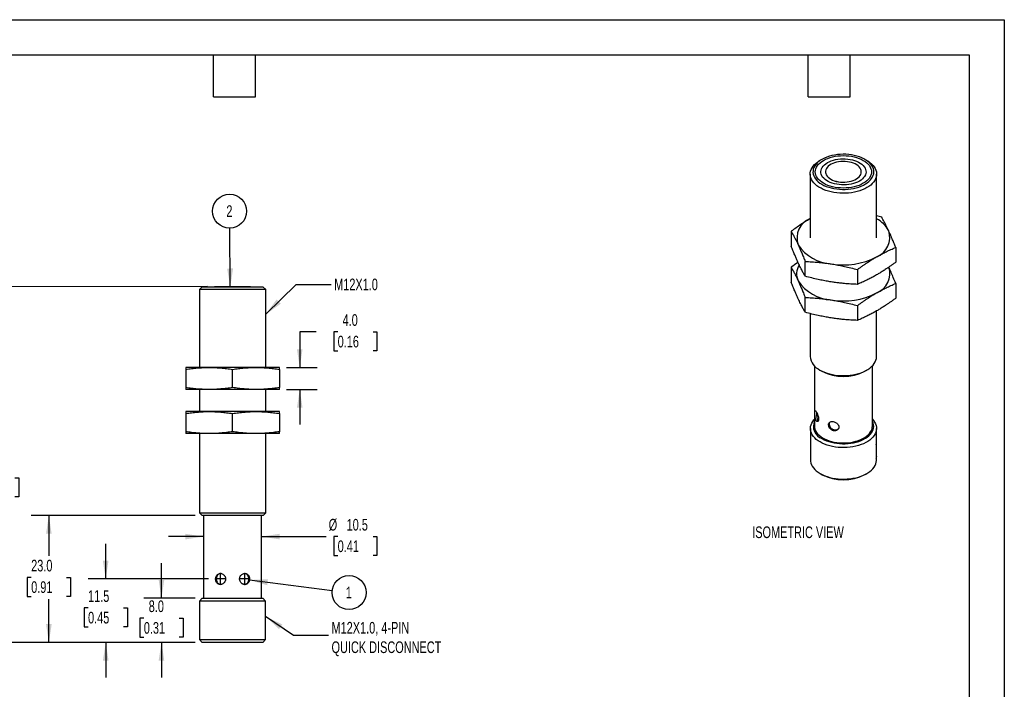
# Model space of a CAD drawing. Header units: millimetres. Extents: x 0 to 210, y 0 to 162.
# Tile 3 of 3: x 76 to 210, y 71 to 162. Entities that reach past the tile are written whole.
import ezdxf

# ---------------------------------------------------------------- set-up
doc = ezdxf.new("R2010")
doc.units = ezdxf.units.MM
doc.header["$LTSCALE"] = 0.75
doc.linetypes.add('CENTERX2', pattern=[20.32, 12.7, -2.54, 2.54, -2.54])
doc.layers.add('CENTER', color=40, linetype='CENTERX2')
doc.layers.add('DIMENSIONS', color=140, linetype='Continuous', lineweight=25)
doc.layers.add('TEXT', color=140, linetype='Continuous', lineweight=25)
doc.styles.add('SLDTEXTSTYLE0', font='TXT', dxfattribs={"width": 0.7})
doc.dimstyles.new('SLDDIMSTYLE0', dxfattribs={"dimtxt": 1.618506, "dimasz": 2.4765, "dimexe": 0, "dimexo": 0.0625, "dimgap": 0.404626, "dimtad": 0, "dimtih": 1, "dimtoh": 1, "dimdec": 1, "dimlfac": 1.333333, "dimrnd": 1e-09, "dimzin": 12, "dimdsep": 46, "dimtxsty": 'SLDTEXTSTYLE0', "dimsah": 1, "dimcen": 0.09, "dimadec": 0, "dimazin": 3, "dimtfac": 1, "dimtdec": 1, "dimtmove": 0, "dimatfit": 0, "dimfxl": 1, "dimfrac": 2, "dimtolj": 1, "dimtzin": 12, "dimarcsym": 0})
doc.dimstyles.new('SLDDIMSTYLE1', dxfattribs={"dimtxt": 1.618506, "dimasz": 2.4765, "dimexe": 0, "dimexo": 0.0625, "dimgap": 0.404626, "dimtad": 0, "dimtih": 1, "dimtoh": 1, "dimdec": 1, "dimlfac": 1.333333, "dimrnd": 1e-09, "dimzin": 4, "dimdsep": 46, "dimtxsty": 'SLDTEXTSTYLE0', "dimsah": 1, "dimcen": 0.09, "dimadec": 0, "dimazin": 1, "dimtfac": 1, "dimtdec": 1, "dimtmove": 0, "dimatfit": 0, "dimfxl": 1, "dimfrac": 2, "dimtolj": 1, "dimtzin": 12, "dimarcsym": 0})
doc.dimstyles.new('SLDDIMSTYLE2', dxfattribs={"dimtxt": 1.618506, "dimasz": 2.4765, "dimexe": 0, "dimexo": 0.0625, "dimgap": 0.404626, "dimtad": 0, "dimtih": 1, "dimtoh": 1, "dimdec": 1, "dimlfac": 1.333333, "dimrnd": 1e-09, "dimzin": 4, "dimdsep": 46, "dimtxsty": 'SLDTEXTSTYLE0', "dimsah": 1, "dimcen": 0.09, "dimadec": 0, "dimazin": 1, "dimtfac": 1, "dimtdec": 1, "dimtofl": 0, "dimtmove": 0, "dimatfit": 3, "dimfxl": 1, "dimfrac": 2, "dimtolj": 1, "dimtzin": 12, "dimarcsym": 0})
doc.dimstyles.new('SLDDIMSTYLE3', dxfattribs={"dimtxt": 1.618506, "dimasz": 2.4765, "dimexe": 0, "dimexo": 0.0625, "dimgap": 0.404626, "dimtad": 0, "dimtih": 1, "dimtoh": 1, "dimdec": 1, "dimlfac": 1.333333, "dimrnd": 1e-09, "dimzin": 12, "dimdsep": 46, "dimtxsty": 'SLDTEXTSTYLE0', "dimsah": 1, "dimcen": 0.09, "dimadec": 0, "dimazin": 3, "dimtfac": 1, "dimtdec": 1, "dimtofl": 0, "dimtmove": 0, "dimatfit": 3, "dimfxl": 1, "dimfrac": 2, "dimtolj": 1, "dimtzin": 12, "dimarcsym": 0})
doc.dimstyles.new('SLDDIMSTYLE4', dxfattribs={"dimtxt": 0.18, "dimasz": 2.4765, "dimexe": 0, "dimexo": 0.0625, "dimgap": 0, "dimtad": 0, "dimtih": 1, "dimtoh": 1, "dimdec": 0, "dimrnd": 1e-09, "dimzin": 0, "dimdsep": 46, "dimtxsty": 'Standard', "dimsah": 1, "dimcen": 0.09, "dimadec": 0, "dimazin": 0, "dimtfac": 2.4765, "dimtdec": 0, "dimtofl": 0, "dimtmove": 0, "dimatfit": 3, "dimfxl": 1, "dimfrac": 2, "dimtolj": 1, "dimtzin": 0, "dimarcsym": 0})

# ---------------------------------------------------------------- blocks, each defined once
blk = doc.blocks.new('_D')
at = {"layer": 'DIMENSIONS', "transparency": 16777216}
for p, q in [((87.26, 85.86), (87.26, 90.62)), ((101.26, 85.86), (84.88, 85.86)), ((84.86, 81.91), (84.32, 81.91)), ((84.32, 81.91), (84.32, 79.34)), ((89.67, 81.91), (90.21, 81.91)), ((90.21, 81.91), (90.21, 79.34)), ((84.32, 79.34), (84.86, 79.34)), ((90.21, 79.34), (89.67, 79.34)), ((99.45, 77.23), (84.88, 77.23)), ((87.27, 77.23), (87.27, 72.47))]:
    blk.add_line(p, q, dxfattribs=at)
for points in [[(87.26, 85.86), (87.64, 88.33), (86.88, 88.33)], [(87.27, 77.23), (86.88, 74.75), (87.65, 74.75)]]:
    blk.add_solid(points, dxfattribs=at)
at = {"layer": 'DIMENSIONS', "transparency": 16777216, "char_height": 1.587, "attachment_point": 1, "style": 'SLDTEXTSTYLE0'}
for s, insert in [('11.5', (84.86, 84.32)), ('0.45', (84.86, 81.39))]:
    blk.add_mtext(s, dxfattribs=dict(at, insert=insert))
blk = doc.blocks.new('_D_1')
at = {"layer": 'DIMENSIONS', "transparency": 16777216}
for p, q in [((94.85, 83.23), (94.85, 87.99)), ((99.45, 83.23), (92.47, 83.23)), ((92.45, 80.53), (91.9, 80.53)), ((91.9, 80.53), (91.9, 77.96)), ((97.26, 80.53), (97.8, 80.53)), ((97.8, 80.53), (97.8, 77.96)), ((91.9, 77.96), (92.45, 77.96)), ((97.8, 77.96), (97.26, 77.96)), ((99.45, 77.23), (92.47, 77.23)), ((94.85, 77.23), (94.85, 72.47))]:
    blk.add_line(p, q, dxfattribs=at)
for points in [[(94.85, 83.23), (95.23, 85.71), (94.47, 85.71)], [(94.85, 77.23), (94.47, 74.76), (95.23, 74.76)]]:
    blk.add_solid(points, dxfattribs=at)
at = {"layer": 'DIMENSIONS', "transparency": 16777216, "char_height": 1.587, "attachment_point": 1, "style": 'SLDTEXTSTYLE0'}
for s, insert in [('8.0', (93.12, 82.94)), ('0.31', (92.45, 80))]:
    blk.add_mtext(s, dxfattribs=dict(at, insert=insert))
blk = doc.blocks.new('_D_2')
at = {"layer": 'DIMENSIONS', "transparency": 16777216}
for p, q in [((99.43, 94.48), (77.14, 94.48)), ((79.52, 94.48), (79.52, 89)), ((77.12, 86.06), (76.58, 86.06)), ((76.58, 86.06), (76.58, 83.49)), ((81.93, 86.06), (82.47, 86.06)), ((82.47, 86.06), (82.47, 83.49)), ((76.58, 83.49), (77.12, 83.49)), ((79.53, 77.23), (79.53, 83.13)), ((82.47, 83.49), (81.93, 83.49)), ((99.45, 77.23), (77.14, 77.23))]:
    blk.add_line(p, q, dxfattribs=at)
for points in [[(79.52, 94.48), (79.14, 92), (79.91, 92)], [(79.53, 77.23), (79.91, 79.71), (79.14, 79.71)]]:
    blk.add_solid(points, dxfattribs=at)
at = {"layer": 'DIMENSIONS', "transparency": 16777216, "char_height": 1.587, "attachment_point": 1, "style": 'SLDTEXTSTYLE0'}
for s, insert in [('23.0', (77.12, 88.47)), ('0.91', (77.12, 85.54))]:
    blk.add_mtext(s, dxfattribs=dict(at, insert=insert))
blk = doc.blocks.new('_D_3')
at = {"layer": 'DIMENSIONS', "transparency": 16777216}
for p, q in [((101.13, 125.62), (70.12, 125.61)), ((72.5, 125.61), (72.51, 102.53)), ((70.1, 99.6), (69.56, 99.6)), ((69.56, 99.6), (69.56, 97.03)), ((74.91, 99.6), (75.46, 99.6)), ((75.46, 99.6), (75.46, 97.03)), ((69.56, 97.03), (70.1, 97.03)), ((72.51, 77.23), (72.51, 96.66)), ((75.46, 97.03), (74.91, 97.03)), ((99.45, 77.23), (70.13, 77.23))]:
    blk.add_line(p, q, dxfattribs=at)
for points in [[(72.5, 125.61), (72.12, 123.14), (72.89, 123.14)], [(72.51, 77.23), (72.89, 79.71), (72.13, 79.71)]]:
    blk.add_solid(points, dxfattribs=at)
at = {"layer": 'DIMENSIONS', "transparency": 16777216, "char_height": 1.587, "attachment_point": 1, "style": 'SLDTEXTSTYLE0'}
for s, insert in [('64.5', (70.1, 102.01)), ('2.54', (70.1, 99.07))]:
    blk.add_mtext(s, dxfattribs=dict(at, insert=insert))
blk = doc.blocks.new('_D_4')
at = {"layer": 'DIMENSIONS', "transparency": 16777216}
for p, q in [((100.59, 91.62), (95.83, 91.62)), ((108.47, 91.62), (117.25, 91.62)), ((118.83, 91.62), (118.29, 91.62)), ((118.29, 91.62), (118.29, 89.05)), ((123.64, 91.62), (124.18, 91.62)), ((124.18, 91.62), (124.18, 89.05)), ((118.29, 89.05), (118.83, 89.05)), ((124.18, 89.05), (123.64, 89.05))]:
    blk.add_line(p, q, dxfattribs=at)
for points in [[(100.59, 91.62), (98.11, 92), (98.11, 91.24)], [(108.47, 91.62), (110.94, 91.24), (110.94, 92)]]:
    blk.add_solid(points, dxfattribs=at)
at = {"layer": 'DIMENSIONS', "transparency": 16777216, "char_height": 1.587, "attachment_point": 1, "style": 'SLDTEXTSTYLE0'}
for s, insert in [('%%c', (117.61, 94.03)), ('10.5', (120.05, 94.03)), ('0.41', (118.83, 91.1))]:
    blk.add_mtext(s, dxfattribs=dict(at, insert=insert))
blk = doc.blocks.new('_D_5')
at = {"layer": 'DIMENSIONS', "transparency": 16777216}
for p, q in [((115.91, 119.46), (113.67, 119.46)), ((113.67, 119.46), (113.67, 114.63)), ((118.83, 119.46), (118.29, 119.46)), ((118.29, 119.46), (118.29, 116.89)), ((123.64, 119.46), (124.18, 119.46)), ((124.18, 119.46), (124.18, 116.89)), ((118.29, 116.89), (118.83, 116.89)), ((124.18, 116.89), (123.64, 116.89)), ((111.85, 114.63), (116.05, 114.63)), ((111.85, 111.63), (116.05, 111.63)), ((113.67, 111.63), (113.67, 106.86))]:
    blk.add_line(p, q, dxfattribs=at)
for points in [[(113.67, 114.63), (114.05, 117.1), (113.29, 117.1)], [(113.67, 111.63), (113.29, 109.15), (114.05, 109.15)]]:
    blk.add_solid(points, dxfattribs=at)
at = {"layer": 'DIMENSIONS', "transparency": 16777216, "char_height": 1.587, "attachment_point": 1, "style": 'SLDTEXTSTYLE0'}
for s, insert in [('4.0', (119.5, 121.87)), ('0.16', (118.83, 118.94))]:
    blk.add_mtext(s, dxfattribs=dict(at, insert=insert))
blk = doc.blocks.new('SW_NOTE_0_10')
at = {"layer": 'DIMENSIONS', "color": 0}
blk.add_circle((2.29, -0.29), 2.31, dxfattribs=at)
at = {"layer": 'DIMENSIONS', "color": 0, "insert": (2.26, 0.51), "char_height": 1.59, "attachment_point": 2, "style": 'SLDTEXTSTYLE0'}
blk.add_mtext('1', dxfattribs=at)
blk = doc.blocks.new('SW_NOTE_0_11')
at = {"layer": 'DIMENSIONS', "color": 0}
blk.add_circle((-0.02, 2.31), 2.31, dxfattribs=at)
at = {"layer": 'DIMENSIONS', "color": 0, "insert": (-0.05, 3.11), "char_height": 1.59, "attachment_point": 2, "style": 'SLDTEXTSTYLE0'}
blk.add_mtext('2', dxfattribs=at)

msp = doc.modelspace()

# ---------------------------------------------------------------- linework, layer by layer
at = {"color": 7, "linetype": 'Continuous'}
for p, q in [((0.002, 161.927), (209.552, 161.927)), ((209.552, 161.927), (209.552, 0.002))]:
    msp.add_line(p, q, dxfattribs=at)
for p, q in [((184.725, 142.923), (184.46, 142.77)), ((190.852, 142.771), (190.587, 142.924)), ((183.138, 140.926), (183.138, 132.264)), ((185.219, 141.239), (185.219, 141.233)), ((190.094, 141.233), (190.094, 141.239)), ((192.176, 132.265), (192.175, 140.927)), ((192.862, 135.054), (192.176, 135.227)), ((180.547, 133.148), (180.547, 131.13)), ((194.768, 130.95), (194.768, 128.931)), ((182.452, 127.026), (182.452, 129.044)), ((180.547, 128.248), (180.548, 126.23)), ((189.562, 127.945), (189.563, 125.926)), ((194.768, 126.05), (194.768, 124.032)), ((100.38, 125.608), (100.005, 125.233)), ((109.043, 125.234), (100.005, 125.233)), ((100.005, 125.233), (100.007, 114.625)), ((100.38, 125.608), (104.524, 125.609)), ((102.087, 125.616), (102.087, 125.608)), ((102.087, 125.616), (102.35, 125.616)), ((102.35, 125.616), (106.962, 125.616)), ((104.524, 125.609), (108.668, 125.609)), ((106.962, 125.609), (106.962, 125.616)), ((109.043, 125.234), (108.668, 125.609)), ((109.044, 114.626), (109.043, 125.234)), ((182.453, 122.126), (182.453, 124.144)), ((183.14, 121.953), (183.14, 116.122)), ((189.563, 123.045), (189.563, 121.027)), ((192.178, 116.123), (192.177, 122.32)), ((101.338, 114.625), (98.15, 114.625)), ((98.15, 114.361), (98.151, 111.889)), ((107.713, 114.626), (101.338, 114.625)), ((104.526, 111.89), (104.525, 114.362)), ((110.9, 114.627), (107.713, 114.626)), ((110.9, 114.362), (110.901, 111.891)), ((183.722, 114.843), (183.723, 106.629)), ((184.463, 114.279), (184.728, 114.126)), ((190.59, 114.126), (190.856, 114.279)), ((191.598, 106.63), (191.597, 114.843)), ((101.338, 111.625), (98.151, 111.625)), ((100.007, 111.625), (100.007, 108.625)), ((107.713, 111.626), (101.338, 111.625)), ((110.901, 111.627), (107.713, 111.626)), ((109.045, 108.626), (109.045, 111.626)), ((101.339, 108.625), (98.151, 108.625)), ((107.714, 108.626), (101.339, 108.625)), ((110.901, 108.627), (107.714, 108.626)), ((183.99, 108.558), (183.987, 108.462)), ((98.151, 108.361), (98.152, 105.889)), ((104.527, 105.89), (104.526, 108.362)), ((110.901, 108.362), (110.902, 105.891)), ((184.171, 107.428), (184.23, 107.362)), ((183.16, 106.323), (183.161, 102.036)), ((185.739, 107.113), (185.712, 106.949)), ((192.161, 102.037), (192.16, 106.324)), ((101.339, 105.625), (98.152, 105.625)), ((100.008, 105.625), (100.009, 94.858)), ((107.714, 105.626), (101.339, 105.625)), ((110.902, 105.627), (107.714, 105.626)), ((109.047, 94.859), (109.045, 105.626)), ((192.152, 104.333), (192.152, 104.328)), ((192.153, 102.495), (192.153, 102.49)), ((184.478, 100.2), (184.743, 100.047)), ((190.579, 100.048), (190.844, 100.201)), ((100.009, 94.858), (104.528, 94.859)), ((100.009, 94.858), (100.384, 94.483)), ((104.528, 94.484), (100.384, 94.483)), ((100.591, 94.483), (100.592, 83.233)), ((104.528, 94.859), (109.047, 94.859)), ((108.672, 94.484), (104.528, 94.484)), ((108.467, 83.234), (108.466, 94.484)), ((108.672, 94.484), (109.047, 94.859)), ((100.405, 83.233), (100.03, 82.858)), ((100.405, 83.233), (104.53, 83.234)), ((104.53, 83.234), (108.655, 83.234)), ((109.03, 82.859), (108.655, 83.234)), ((104.53, 82.859), (100.03, 82.858)), ((100.03, 82.858), (100.03, 77.608)), ((109.03, 82.859), (104.53, 82.859)), ((109.03, 77.609), (109.03, 82.859)), ((100.03, 77.608), (109.03, 77.609)), ((100.03, 77.608), (100.405, 77.233)), ((108.655, 77.234), (100.405, 77.233)), ((108.655, 77.234), (109.03, 77.609))]:
    msp.add_line(p, q)
at = {"flags": 128}
for points in [[(184.726, 139.541), (185.013, 139.391), (185.324, 139.256), (185.655, 139.138), (186.003, 139.04), (186.367, 138.96), (186.741, 138.9), (187.123, 138.861), (187.511, 138.843), (187.899, 138.845), (188.285, 138.869), (188.666, 138.913), (189.038, 138.978), (189.398, 139.063), (189.742, 139.166), (190.068, 139.288), (190.373, 139.427), (190.654, 139.582), (190.909, 139.751), (191.135, 139.934), (191.331, 140.127), (191.494, 140.331), (191.623, 140.542), (191.718, 140.76), (191.777, 140.981), (191.8, 141.205), (191.786, 141.429), (191.736, 141.652), (191.65, 141.87), (191.529, 142.083), (191.374, 142.289), (191.187, 142.485), (190.968, 142.671), (190.72, 142.843), (190.446, 143.002), (190.147, 143.145), (189.825, 143.271), (189.485, 143.379), (189.129, 143.469), (188.76, 143.538), (188.381, 143.588), (187.996, 143.617), (187.608, 143.625), (187.22, 143.611), (186.836, 143.577), (186.459, 143.523), (186.093, 143.448), (185.74, 143.354), (185.405, 143.241), (185.089, 143.11), (184.796, 142.963), (184.527, 142.801), (184.287, 142.625), (184.076, 142.437), (183.896, 142.238), (183.75, 142.03), (183.637, 141.816), (183.561, 141.596), (183.52, 141.373), (183.515, 141.149), (183.547, 140.925), (183.615, 140.704), (183.718, 140.488), (183.856, 140.279), (184.028, 140.078), (184.231, 139.886), (184.465, 139.707), (184.726, 139.541)], [(190.361, 139.672), (190.083, 139.526), (189.781, 139.397), (189.459, 139.286), (189.12, 139.193), (188.767, 139.12), (188.402, 139.068), (188.031, 139.036), (187.656, 139.025), (187.281, 139.036), (186.91, 139.068), (186.546, 139.12), (186.192, 139.193), (185.853, 139.286), (185.531, 139.397), (185.23, 139.526), (184.952, 139.672), (184.699, 139.832), (184.476, 140.006), (184.283, 140.192), (184.122, 140.388), (183.996, 140.592), (183.905, 140.802), (183.85, 141.016), (183.831, 141.233), (183.85, 141.449), (183.905, 141.663), (183.996, 141.874), (184.122, 142.078), (184.283, 142.274), (184.476, 142.459), (184.699, 142.633), (184.952, 142.794), (185.23, 142.939), (185.531, 143.069), (185.853, 143.18), (186.192, 143.273), (186.546, 143.346), (186.91, 143.398), (187.281, 143.43), (187.656, 143.441), (188.031, 143.43), (188.402, 143.398), (188.767, 143.346), (189.12, 143.273), (189.459, 143.18), (189.781, 143.069), (190.083, 142.94), (190.361, 142.794), (190.613, 142.634), (190.837, 142.46), (191.03, 142.274), (191.19, 142.078), (191.317, 141.874), (191.408, 141.664), (191.463, 141.45), (191.481, 141.233), (191.463, 141.017), (191.408, 140.803), (191.317, 140.592), (191.19, 140.388), (191.03, 140.192), (190.837, 140.007), (190.613, 139.833), (190.361, 139.672)], [(190.852, 142.771), (190.992, 142.687), (191.251, 142.507), (191.482, 142.315), (191.683, 142.111), (191.85, 141.898), (191.984, 141.677), (192.083, 141.45), (192.147, 141.219), (192.174, 140.986), (192.165, 140.752), (192.119, 140.519), (192.038, 140.29), (191.921, 140.066), (191.77, 139.848), (191.586, 139.64), (191.371, 139.442), (191.125, 139.255), (190.852, 139.083), (190.552, 138.925), (190.23, 138.783), (189.886, 138.658), (189.525, 138.552), (189.149, 138.465), (188.76, 138.398), (188.363, 138.351), (187.96, 138.324), (187.555, 138.319), (187.15, 138.335), (186.75, 138.371), (186.357, 138.429), (185.974, 138.506), (185.605, 138.603), (185.252, 138.718), (184.919, 138.851), (184.608, 139.001), (184.321, 139.167), (184.061, 139.346), (183.83, 139.539), (183.63, 139.742), (183.462, 139.955), (183.328, 140.176), (183.229, 140.403), (183.166, 140.634), (183.139, 140.868), (183.148, 141.102), (183.193, 141.334), (183.274, 141.564), (183.391, 141.788), (183.542, 142.005), (183.726, 142.214), (183.942, 142.412), (184.187, 142.598), (184.461, 142.771), (184.461, 142.771)], [(185.482, 142.488), (185.73, 142.616), (186, 142.728), (186.29, 142.823), (186.596, 142.899), (186.914, 142.955), (187.241, 142.992), (187.573, 143.007), (187.906, 143.002), (188.236, 142.976), (188.559, 142.93), (188.871, 142.864), (189.17, 142.778), (189.45, 142.675), (189.71, 142.554), (189.945, 142.418), (190.154, 142.269), (190.333, 142.107), (190.481, 141.935), (190.596, 141.754), (190.676, 141.568), (190.721, 141.377), (190.73, 141.185), (190.703, 140.994), (190.64, 140.805), (190.543, 140.621), (190.411, 140.445), (190.247, 140.277), (190.053, 140.121), (189.831, 139.978), (189.583, 139.85), (189.312, 139.738), (189.022, 139.643), (188.717, 139.567), (188.398, 139.511), (188.071, 139.474), (187.74, 139.459), (187.407, 139.464), (187.077, 139.49), (186.754, 139.536), (186.441, 139.602), (186.143, 139.688), (185.862, 139.791), (185.603, 139.912), (185.367, 140.048), (185.159, 140.197), (184.979, 140.359), (184.832, 140.531), (184.717, 140.712), (184.636, 140.898), (184.591, 141.089), (184.582, 141.281), (184.609, 141.472), (184.672, 141.661), (184.77, 141.845), (184.901, 142.021), (185.065, 142.189), (185.26, 142.345), (185.482, 142.488)], [(185.34, 141.676), (185.264, 141.509), (185.225, 141.337), (185.222, 141.164), (185.257, 140.992), (185.328, 140.823), (185.434, 140.661), (185.573, 140.508), (185.745, 140.366), (185.945, 140.237), (186.172, 140.123), (186.42, 140.026), (186.688, 139.948), (186.97, 139.889), (187.263, 139.851), (187.561, 139.833), (187.861, 139.837), (188.158, 139.862), (188.448, 139.908), (188.725, 139.975), (188.986, 140.06), (189.227, 140.163), (189.444, 140.283), (189.634, 140.417), (189.794, 140.564), (189.922, 140.72), (190.015, 140.885), (190.073, 141.055), (190.094, 141.228), (190.078, 141.401), (190.025, 141.571), (189.936, 141.737), (189.813, 141.895), (189.657, 142.043), (189.471, 142.179), (189.257, 142.3), (189.019, 142.406), (188.76, 142.494), (188.485, 142.562), (188.197, 142.611), (187.901, 142.639), (187.601, 142.646), (187.302, 142.631), (187.008, 142.595), (186.724, 142.539), (186.455, 142.463), (186.203, 142.369), (185.974, 142.257), (185.77, 142.13), (185.594, 141.989), (185.45, 141.837), (185.34, 141.676)], [(185.219, 141.233), (185.222, 141.158), (185.257, 140.986), (185.328, 140.817), (185.434, 140.655), (185.573, 140.502), (185.745, 140.36), (185.945, 140.231), (186.172, 140.117), (186.42, 140.02), (186.688, 139.942), (186.97, 139.883), (187.263, 139.844), (187.561, 139.827), (187.861, 139.831), (188.158, 139.856), (188.448, 139.902), (188.725, 139.969), (188.986, 140.054), (189.227, 140.157), (189.444, 140.277), (189.634, 140.411), (189.794, 140.557), (189.922, 140.714), (190.015, 140.879), (190.073, 141.049), (190.094, 141.222), (190.094, 141.233)], [(184.464, 114.278), (184.763, 114.12), (185.086, 113.979), (185.429, 113.854), (185.79, 113.748), (186.167, 113.661), (186.555, 113.593), (186.952, 113.547), (187.355, 113.52), (187.76, 113.515), (188.165, 113.531), (188.565, 113.568), (188.959, 113.625), (189.341, 113.702), (189.711, 113.799), (190.063, 113.914), (190.396, 114.048), (190.708, 114.198), (190.994, 114.363), (191.254, 114.543), (191.485, 114.735), (191.685, 114.939), (191.853, 115.152), (191.987, 115.373), (192.086, 115.6), (192.149, 115.831), (192.177, 116.065), (192.178, 116.123)], [(184.478, 104.487), (184.206, 104.659), (183.961, 104.844), (183.746, 105.041), (183.563, 105.249), (183.413, 105.465), (183.297, 105.689), (183.216, 105.917), (183.17, 106.149), (183.161, 106.382), (183.188, 106.614), (183.252, 106.844), (183.35, 107.07), (183.484, 107.29), (183.651, 107.503), (183.723, 107.581)], [(191.598, 107.582), (191.757, 107.398), (191.908, 107.182), (192.024, 106.959), (192.105, 106.73), (192.15, 106.499), (192.159, 106.266), (192.132, 106.033), (192.069, 105.803), (191.97, 105.577), (191.837, 105.357), (191.67, 105.145), (191.47, 104.942), (191.24, 104.75), (190.982, 104.571), (190.696, 104.407), (190.386, 104.257), (190.054, 104.124), (189.703, 104.009), (189.335, 103.913), (188.954, 103.836), (188.563, 103.779), (188.164, 103.743), (187.761, 103.727), (187.357, 103.732), (186.956, 103.758), (186.561, 103.805), (186.174, 103.872), (185.799, 103.959), (185.439, 104.064), (185.097, 104.188), (184.776, 104.329), (184.478, 104.487)], [(184.743, 104.946), (185.029, 104.796), (185.338, 104.662), (185.668, 104.545), (186.015, 104.446), (186.376, 104.367), (186.749, 104.308), (187.13, 104.269), (187.515, 104.25), (187.902, 104.253), (188.286, 104.276), (188.665, 104.321), (189.036, 104.385), (189.394, 104.469), (189.737, 104.573), (190.061, 104.694), (190.365, 104.832), (190.645, 104.986), (190.898, 105.155), (191.123, 105.336), (191.318, 105.529), (191.48, 105.732), (191.609, 105.942), (191.703, 106.159), (191.762, 106.379), (191.785, 106.602), (191.771, 106.825), (191.722, 107.047), (191.636, 107.264), (191.598, 107.34)], [(183.723, 106.629), (183.737, 106.438), (183.787, 106.22), (183.874, 106.006), (183.996, 105.798), (184.152, 105.598), (184.341, 105.407), (184.561, 105.228), (184.809, 105.062), (185.085, 104.91), (185.384, 104.775), (185.705, 104.657), (186.044, 104.557), (186.398, 104.477), (186.764, 104.417), (187.138, 104.377), (187.517, 104.359), (187.898, 104.361), (188.276, 104.385), (188.649, 104.43), (189.012, 104.495), (189.362, 104.581), (189.697, 104.685), (190.013, 104.808), (190.307, 104.947), (190.576, 105.102), (190.817, 105.272), (191.03, 105.454), (191.211, 105.648), (191.358, 105.85), (191.472, 106.06), (191.549, 106.275), (191.59, 106.493), (191.598, 106.63)], [(183.161, 102.036), (183.171, 101.861), (183.216, 101.63), (183.297, 101.402), (183.413, 101.178), (183.563, 100.962), (183.747, 100.754), (183.962, 100.557), (184.206, 100.372), (184.479, 100.2), (184.777, 100.042), (185.098, 99.901), (185.44, 99.777), (185.8, 99.671), (186.174, 99.585), (186.561, 99.518), (186.957, 99.471), (187.358, 99.445), (187.762, 99.44), (188.164, 99.455), (188.563, 99.492), (188.955, 99.549), (189.336, 99.626), (189.704, 99.722), (190.055, 99.837), (190.387, 99.97), (190.697, 100.119), (190.982, 100.284), (191.241, 100.463), (191.471, 100.655), (191.67, 100.858), (191.837, 101.07), (191.971, 101.29), (192.069, 101.516), (192.132, 101.746), (192.159, 101.979), (192.161, 102.037)]]:
    msp.add_lwpolyline(points, dxfattribs=at)
for centre, radius, start, end in [((184.162, 132.236), 2.819, 111.06249, 199.13644), ((190.384, 131.434), 3.867, 27.46486, 62.39638), ((191.152, 132.293), 2.819, 291.06249, 19.13644), ((186.335, 134.484), 5.783, 213.26634, 266.75188), ((187.665, 138.367), 9.799, 260.25707, 297.33513), ((183.532, 127.369), 2.246, 147.53888, 205.21145), ((191.146, 127.401), 2.828, 291.1318, 17.88394), ((186.335, 129.584), 5.783, 213.26634, 266.75188), ((187.666, 133.468), 9.799, 260.25707, 297.33513), ((185.409, 116.354), 2.281, 185.82446, 245.51057), ((187.659, 119.762), 6.352, 242.53703, 297.48545), ((185.354, 106.621), 1.783, 156.24709, 249.95381), ((187.66, 105.626), 6.295, 242.39382, 297.61901)]:
    msp.add_arc(centre, radius, start, end)
for points, knots in [([(183.149, 134.866), (183.063, 134.815), (182.889, 134.714), (182.63, 134.557), (182.37, 134.396), (182.108, 134.229), (181.719, 133.974), (181.198, 133.619), (180.766, 133.306), (180.547, 133.148)], [0, 0, 0, 0, 0.0998699, 0.1991572, 0.2985231, 0.3986095, 0.5000296, 0.7462992, 1, 1, 1, 1]), ([(193.815, 133.217), (193.783, 133.285), (193.72, 133.421), (193.624, 133.619), (193.529, 133.812), (193.434, 134.002), (193.292, 134.279), (193.1, 134.636), (192.943, 134.913), (192.862, 135.054)], [0, 0, 0, 0, 0.0998699, 0.1991572, 0.2985231, 0.3986095, 0.5000296, 0.7462992, 1, 1, 1, 1]), ([(180.547, 133.148), (180.587, 133.077), (180.668, 132.938), (180.787, 132.723), (180.905, 132.506), (181.036, 132.256), (181.182, 131.973), (181.341, 131.65), (181.447, 131.424), (181.499, 131.312)], [0, 0, 0, 0, 0.1281054, 0.2536917, 0.3774056, 0.4999813, 0.6682211, 0.8339066, 1, 1, 1, 1]), ([(194.768, 130.95), (194.727, 131.053), (194.647, 131.259), (194.527, 131.559), (194.41, 131.85), (194.278, 132.168), (194.132, 132.509), (193.973, 132.872), (193.868, 133.102), (193.815, 133.217)], [0, 0, 0, 0, 0.1281054, 0.2536917, 0.3774056, 0.4999813, 0.6682211, 0.8339066, 1, 1, 1, 1]), ([(181.5, 128.862), (181.468, 128.931), (181.405, 129.068), (181.31, 129.28), (181.215, 129.497), (181.119, 129.719), (180.976, 130.056), (180.786, 130.521), (180.627, 130.925), (180.547, 131.13)], [0, 0, 0, 0, 0.0998699, 0.1991572, 0.2985231, 0.3986095, 0.5000296, 0.7462992, 1, 1, 1, 1]), ([(181.499, 131.312), (181.531, 131.243), (181.595, 131.105), (181.69, 130.893), (181.785, 130.677), (181.881, 130.455), (182.023, 130.117), (182.214, 129.652), (182.372, 129.249), (182.452, 129.044)], [0, 0, 0, 0, 0.0998699, 0.1991572, 0.2985231, 0.3986095, 0.5000296, 0.7462992, 1, 1, 1, 1]), ([(192.165, 129.663), (192.252, 129.713), (192.425, 129.812), (192.685, 129.955), (192.945, 130.093), (193.206, 130.228), (193.596, 130.422), (194.117, 130.669), (194.549, 130.855), (194.768, 130.95)], [0, 0, 0, 0, 0.0998699, 0.1991572, 0.2985231, 0.3986095, 0.5000296, 0.7462992, 1, 1, 1, 1]), ([(181.479, 128.908), (181.459, 128.895), (181.148, 128.689), (180.838, 128.461), (180.547, 128.248)], [0, 0, 0, 0, 0.0634563, 1, 1, 1, 1]), ([(182.452, 127.026), (182.412, 127.096), (182.332, 127.236), (182.212, 127.451), (182.094, 127.668), (181.962, 127.917), (181.818, 128.201), (181.659, 128.524), (181.553, 128.749), (181.5, 128.862)], [0, 0, 0, 0, 0.12810541, 0.25369167, 0.37740559, 0.49998125, 0.66822107, 0.83390659, 1, 1, 1, 1]), ([(182.452, 129.044), (182.603, 129.037), (182.902, 129.024), (183.348, 128.998), (183.788, 128.966), (184.279, 128.925), (184.821, 128.87), (185.415, 128.798), (185.81, 128.739), (186.007, 128.71)], [0, 0, 0, 0, 0.1281054, 0.2536917, 0.3774056, 0.4999813, 0.6682211, 0.8339066, 1, 1, 1, 1]), ([(186.007, 128.71), (186.126, 128.691), (186.363, 128.654), (186.718, 128.592), (187.073, 128.526), (187.43, 128.454), (187.961, 128.341), (188.673, 128.177), (189.263, 128.023), (189.562, 127.945)], [0, 0, 0, 0, 0.0998699, 0.1991572, 0.2985231, 0.3986095, 0.5000296, 0.7462992, 1, 1, 1, 1]), ([(189.562, 127.945), (189.673, 128.025), (189.892, 128.184), (190.218, 128.416), (190.541, 128.638), (190.9, 128.88), (191.296, 129.138), (191.731, 129.409), (192.02, 129.578), (192.165, 129.663)], [0, 0, 0, 0, 0.1281054, 0.2536917, 0.3774056, 0.4999813, 0.6682211, 0.8339066, 1, 1, 1, 1]), ([(194.768, 128.931), (194.657, 128.851), (194.438, 128.692), (194.112, 128.46), (193.79, 128.238), (193.43, 127.996), (193.033, 127.738), (192.598, 127.467), (192.31, 127.298), (192.165, 127.213)], [0, 0, 0, 0, 0.1281054, 0.2536917, 0.3774056, 0.4999813, 0.6682211, 0.8339066, 1, 1, 1, 1]), ([(180.547, 128.248), (180.588, 128.178), (180.668, 128.038), (180.788, 127.823), (180.905, 127.606), (181.037, 127.357), (181.183, 127.073), (181.342, 126.75), (181.447, 126.525), (181.5, 126.412)], [0, 0, 0, 0, 0.1281054, 0.2536917, 0.3774056, 0.4999813, 0.6682211, 0.8339066, 1, 1, 1, 1]), ([(194.768, 126.05), (194.662, 126.32), (194.451, 126.858), (194.139, 127.603), (193.935, 128.054), (193.836, 128.272)], [0, 0, 0, 0, 0.3437405, 0.6829345, 1, 1, 1, 1]), ([(181.5, 123.962), (181.469, 124.031), (181.405, 124.169), (181.31, 124.381), (181.215, 124.597), (181.119, 124.819), (180.976, 125.156), (180.786, 125.622), (180.628, 126.025), (180.548, 126.23)], [0, 0, 0, 0, 0.0998699, 0.1991572, 0.2985231, 0.3986095, 0.5000296, 0.7462992, 1, 1, 1, 1]), ([(181.5, 126.412), (181.532, 126.343), (181.595, 126.206), (181.691, 125.994), (181.786, 125.777), (181.881, 125.555), (182.023, 125.218), (182.215, 124.753), (182.373, 124.349), (182.453, 124.144)], [0, 0, 0, 0, 0.0998699, 0.1991572, 0.2985231, 0.3986095, 0.5000296, 0.7462992, 1, 1, 1, 1]), ([(186.008, 126.26), (185.889, 126.279), (185.652, 126.317), (185.297, 126.379), (184.942, 126.445), (184.585, 126.516), (184.054, 126.629), (183.341, 126.793), (182.752, 126.947), (182.452, 127.026)], [0, 0, 0, 0, 0.0998699, 0.1991572, 0.2985231, 0.3986095, 0.5000296, 0.7462992, 1, 1, 1, 1]), ([(189.563, 125.926), (189.412, 125.933), (189.113, 125.946), (188.667, 125.973), (188.227, 126.004), (187.735, 126.045), (187.194, 126.101), (186.6, 126.173), (186.205, 126.231), (186.008, 126.26)], [0, 0, 0, 0, 0.1281054, 0.2536917, 0.3774056, 0.4999813, 0.6682211, 0.8339066, 1, 1, 1, 1]), ([(192.165, 127.213), (192.078, 127.163), (191.905, 127.064), (191.645, 126.922), (191.385, 126.783), (191.124, 126.648), (190.735, 126.454), (190.213, 126.207), (189.782, 126.021), (189.563, 125.926)], [0, 0, 0, 0, 0.0998699, 0.1991572, 0.2985231, 0.3986095, 0.5000296, 0.7462992, 1, 1, 1, 1]), ([(192.166, 124.763), (192.252, 124.813), (192.426, 124.912), (192.685, 125.055), (192.945, 125.194), (193.207, 125.329), (193.596, 125.522), (194.117, 125.77), (194.549, 125.956), (194.768, 126.05)], [0, 0, 0, 0, 0.0998699, 0.1991572, 0.2985231, 0.3986095, 0.5000296, 0.7462992, 1, 1, 1, 1]), ([(189.563, 123.045), (189.674, 123.126), (189.893, 123.285), (190.219, 123.516), (190.541, 123.739), (190.901, 123.981), (191.297, 124.239), (191.732, 124.51), (192.021, 124.679), (192.166, 124.763)], [0, 0, 0, 0, 0.1281054, 0.2536917, 0.3774056, 0.4999813, 0.6682211, 0.8339066, 1, 1, 1, 1]), ([(182.453, 122.126), (182.412, 122.197), (182.332, 122.336), (182.213, 122.551), (182.095, 122.768), (181.963, 123.017), (181.818, 123.301), (181.659, 123.624), (181.553, 123.85), (181.5, 123.962)], [0, 0, 0, 0, 0.1281054, 0.2536917, 0.3774056, 0.4999813, 0.6682211, 0.8339066, 1, 1, 1, 1]), ([(182.453, 124.144), (182.604, 124.138), (182.903, 124.124), (183.349, 124.098), (183.789, 124.067), (184.28, 124.025), (184.822, 123.97), (185.416, 123.899), (185.81, 123.84), (186.008, 123.81)], [0, 0, 0, 0, 0.1281054, 0.2536917, 0.3774056, 0.4999813, 0.6682211, 0.8339066, 1, 1, 1, 1]), ([(186.008, 123.81), (186.127, 123.792), (186.363, 123.754), (186.718, 123.692), (187.073, 123.626), (187.43, 123.555), (187.962, 123.442), (188.674, 123.278), (189.264, 123.123), (189.563, 123.045)], [0, 0, 0, 0, 0.09986987, 0.19915719, 0.29852314, 0.39860949, 0.50002963, 0.74629917, 1, 1, 1, 1]), ([(194.768, 124.032), (194.658, 123.951), (194.439, 123.792), (194.112, 123.561), (193.79, 123.338), (193.431, 123.096), (193.034, 122.839), (192.599, 122.568), (192.31, 122.398), (192.166, 122.314)], [0, 0, 0, 0, 0.1281054, 0.2536917, 0.3774056, 0.4999813, 0.6682211, 0.8339066, 1, 1, 1, 1]), ([(186.008, 121.361), (185.889, 121.379), (185.653, 121.417), (185.298, 121.479), (184.943, 121.545), (184.585, 121.617), (184.054, 121.729), (183.342, 121.893), (182.752, 122.048), (182.453, 122.126)], [0, 0, 0, 0, 0.0998699, 0.1991572, 0.2985231, 0.3986095, 0.5000296, 0.7462992, 1, 1, 1, 1]), ([(192.166, 122.314), (192.079, 122.264), (191.905, 122.165), (191.645, 122.022), (191.386, 121.883), (191.124, 121.748), (190.736, 121.554), (190.214, 121.307), (189.782, 121.121), (189.563, 121.027)], [0, 0, 0, 0, 0.0998699, 0.1991572, 0.2985231, 0.3986095, 0.5000296, 0.7462992, 1, 1, 1, 1]), ([(189.563, 121.027), (189.412, 121.034), (189.113, 121.047), (188.667, 121.073), (188.227, 121.104), (187.736, 121.146), (187.194, 121.201), (186.6, 121.273), (186.206, 121.331), (186.008, 121.361)], [0, 0, 0, 0, 0.1281054, 0.2536917, 0.3774056, 0.4999813, 0.6682211, 0.8339066, 1, 1, 1, 1]), ([(98.15, 114.361), (98.286, 114.381), (98.554, 114.421), (98.954, 114.474), (99.348, 114.519), (99.789, 114.561), (100.275, 114.596), (100.807, 114.621), (101.161, 114.624), (101.338, 114.625)], [0, 0, 0, 0, 0.1281054, 0.2536917, 0.3774056, 0.4999813, 0.6682211, 0.8339066, 1, 1, 1, 1]), ([(98.15, 114.625), (98.151, 114.624), (98.151, 114.623), (98.151, 114.615), (98.151, 114.601), (98.15, 114.581), (98.15, 114.544), (98.151, 114.477), (98.151, 114.4), (98.15, 114.361)], [0, 0, 0, 0, 0.0998699, 0.1991572, 0.2985231, 0.3986095, 0.5000296, 0.7462992, 1, 1, 1, 1]), ([(101.338, 114.625), (101.444, 114.625), (101.657, 114.624), (101.975, 114.615), (102.293, 114.601), (102.613, 114.581), (103.09, 114.544), (103.728, 114.478), (104.257, 114.401), (104.525, 114.362)], [0, 0, 0, 0, 0.0998699, 0.1991572, 0.2985231, 0.3986095, 0.5000296, 0.7462992, 1, 1, 1, 1]), ([(104.525, 114.362), (104.661, 114.382), (104.929, 114.422), (105.329, 114.474), (105.723, 114.52), (106.164, 114.562), (106.649, 114.597), (107.182, 114.622), (107.536, 114.625), (107.713, 114.626)], [0, 0, 0, 0, 0.1281054, 0.2536917, 0.3774056, 0.4999813, 0.6682211, 0.8339066, 1, 1, 1, 1]), ([(107.713, 114.626), (107.819, 114.626), (108.032, 114.625), (108.35, 114.616), (108.668, 114.602), (108.988, 114.582), (109.465, 114.545), (110.103, 114.479), (110.632, 114.402), (110.9, 114.362)], [0, 0, 0, 0, 0.0998699, 0.1991572, 0.2985231, 0.3986095, 0.5000296, 0.7462992, 1, 1, 1, 1]), ([(110.9, 114.362), (110.9, 114.383), (110.9, 114.423), (110.9, 114.475), (110.9, 114.52), (110.901, 114.562), (110.9, 114.598), (110.9, 114.622), (110.9, 114.625), (110.9, 114.627)], [0, 0, 0, 0, 0.1281054, 0.2536917, 0.3774056, 0.4999813, 0.6682211, 0.8339066, 1, 1, 1, 1]), ([(101.338, 111.625), (101.232, 111.626), (101.02, 111.627), (100.702, 111.636), (100.383, 111.65), (100.063, 111.669), (99.586, 111.707), (98.948, 111.773), (98.419, 111.85), (98.151, 111.889)], [0, 0, 0, 0, 0.0998699, 0.1991572, 0.2985231, 0.3986095, 0.5000296, 0.7462992, 1, 1, 1, 1]), ([(98.151, 111.889), (98.151, 111.869), (98.151, 111.828), (98.151, 111.776), (98.151, 111.731), (98.151, 111.689), (98.151, 111.654), (98.151, 111.629), (98.151, 111.626), (98.151, 111.625)], [0, 0, 0, 0, 0.1281054, 0.2536917, 0.3774056, 0.4999813, 0.6682211, 0.8339066, 1, 1, 1, 1]), ([(104.526, 111.89), (104.39, 111.87), (104.122, 111.829), (103.722, 111.777), (103.328, 111.732), (102.887, 111.69), (102.402, 111.654), (101.869, 111.63), (101.515, 111.627), (101.338, 111.625)], [0, 0, 0, 0, 0.12810541, 0.25369167, 0.37740559, 0.49998125, 0.66822107, 0.83390659, 1, 1, 1, 1]), ([(107.713, 111.626), (107.607, 111.627), (107.394, 111.628), (107.076, 111.636), (106.758, 111.65), (106.438, 111.67), (105.962, 111.707), (105.323, 111.773), (104.794, 111.851), (104.526, 111.89)], [0, 0, 0, 0, 0.0998699, 0.1991572, 0.2985231, 0.3986095, 0.5000296, 0.7462992, 1, 1, 1, 1]), ([(110.901, 111.891), (110.765, 111.87), (110.497, 111.83), (110.097, 111.778), (109.703, 111.733), (109.263, 111.691), (108.777, 111.655), (108.244, 111.631), (107.89, 111.628), (107.713, 111.626)], [0, 0, 0, 0, 0.1281054, 0.2536917, 0.3774056, 0.4999813, 0.6682211, 0.8339066, 1, 1, 1, 1]), ([(110.901, 111.627), (110.901, 111.627), (110.901, 111.628), (110.9, 111.637), (110.9, 111.651), (110.901, 111.671), (110.901, 111.708), (110.901, 111.774), (110.901, 111.852), (110.901, 111.891)], [0, 0, 0, 0, 0.0998699, 0.1991572, 0.2985231, 0.3986095, 0.5000296, 0.7462992, 1, 1, 1, 1]), ([(98.151, 108.361), (98.287, 108.381), (98.555, 108.421), (98.955, 108.474), (99.349, 108.519), (99.789, 108.561), (100.275, 108.596), (100.808, 108.621), (101.162, 108.624), (101.339, 108.625)], [0, 0, 0, 0, 0.1281054, 0.2536917, 0.3774056, 0.4999813, 0.6682211, 0.8339066, 1, 1, 1, 1]), ([(98.151, 108.625), (98.151, 108.624), (98.151, 108.623), (98.152, 108.615), (98.152, 108.601), (98.151, 108.581), (98.151, 108.544), (98.151, 108.477), (98.151, 108.4), (98.151, 108.361)], [0, 0, 0, 0, 0.0998699, 0.1991572, 0.2985231, 0.3986095, 0.5000296, 0.7462992, 1, 1, 1, 1]), ([(101.339, 108.625), (101.445, 108.625), (101.658, 108.624), (101.976, 108.615), (102.294, 108.601), (102.614, 108.581), (103.09, 108.544), (103.729, 108.478), (104.258, 108.401), (104.526, 108.362)], [0, 0, 0, 0, 0.0998699, 0.1991572, 0.2985231, 0.3986095, 0.5000296, 0.7462992, 1, 1, 1, 1]), ([(104.526, 108.362), (104.662, 108.382), (104.93, 108.422), (105.33, 108.474), (105.724, 108.52), (106.165, 108.562), (106.65, 108.597), (107.183, 108.622), (107.537, 108.625), (107.714, 108.626)], [0, 0, 0, 0, 0.1281054, 0.2536917, 0.3774056, 0.4999813, 0.6682211, 0.8339066, 1, 1, 1, 1]), ([(107.714, 108.626), (107.82, 108.626), (108.032, 108.625), (108.35, 108.616), (108.669, 108.602), (108.989, 108.582), (109.466, 108.545), (110.104, 108.479), (110.633, 108.402), (110.901, 108.362)], [0, 0, 0, 0, 0.09986987, 0.19915719, 0.29852314, 0.39860949, 0.50002963, 0.74629917, 1, 1, 1, 1]), ([(110.901, 108.362), (110.901, 108.383), (110.901, 108.423), (110.901, 108.475), (110.901, 108.52), (110.902, 108.562), (110.901, 108.598), (110.901, 108.622), (110.901, 108.625), (110.901, 108.627)], [0, 0, 0, 0, 0.1281054, 0.2536917, 0.3774056, 0.4999813, 0.6682211, 0.8339066, 1, 1, 1, 1]), ([(183.96, 107.383), (183.952, 107.397), (183.935, 107.425), (183.912, 107.474), (183.887, 107.537), (183.862, 107.618), (183.829, 107.749), (183.799, 107.929), (183.779, 108.151), (183.77, 108.36), (183.772, 108.536), (183.784, 108.664), (183.809, 108.734), (183.851, 108.741), (183.91, 108.686), (183.984, 108.573), (184.068, 108.413), (184.152, 108.22), (184.211, 108.043), (184.248, 107.902), (184.268, 107.797), (184.282, 107.695), (184.283, 107.634), (184.284, 107.603)], [0, 0, 0, 0, 0.0206274, 0.0413199, 0.0622738, 0.093893, 0.1258764, 0.1872153, 0.2502336, 0.3132051, 0.3744959, 0.4378165, 0.5000133, 0.5621342, 0.6255356, 0.6868285, 0.7498018, 0.8128199, 0.8741589, 0.9060107, 0.9377566, 0.9688796, 1, 1, 1, 1]), ([(184.284, 107.603), (184.284, 107.583), (184.283, 107.544), (184.277, 107.49), (184.268, 107.441), (184.251, 107.382), (184.222, 107.322), (184.176, 107.278), (184.124, 107.26), (184.068, 107.272), (184.012, 107.31), (183.977, 107.359), (183.96, 107.383)], [0, 0, 0, 0, 0.0628424, 0.1250631, 0.18728879, 0.25014604, 0.37492003, 0.5001499, 0.62517962, 0.75015227, 0.87515825, 1, 1, 1, 1]), ([(183.987, 108.462), (183.987, 108.442), (183.987, 108.401), (183.989, 108.334), (183.991, 108.266), (183.997, 108.171), (184.007, 108.048), (184.025, 107.902), (184.049, 107.76), (184.082, 107.63), (184.122, 107.515), (184.155, 107.457), (184.171, 107.428)], [0, 0, 0, 0, 0.0628258, 0.1250377, 0.1872649, 0.2501362, 0.3748904, 0.50015, 0.6251924, 0.750162, 0.8751755, 1, 1, 1, 1]), ([(186.313, 106.025), (186.29, 106.031), (186.245, 106.041), (186.177, 106.066), (186.1, 106.102), (186.015, 106.153), (185.899, 106.244), (185.776, 106.383), (185.674, 106.572), (185.627, 106.766), (185.637, 106.945), (185.702, 107.094), (185.82, 107.202), (185.981, 107.264), (186.173, 107.277), (186.383, 107.24), (186.59, 107.159), (186.776, 107.038), (186.9, 106.911), (186.972, 106.799), (187.012, 106.71), (187.038, 106.619), (187.041, 106.559), (187.043, 106.529)], [0, 0, 0, 0, 0.0206274, 0.0413199, 0.0622738, 0.093893, 0.1258764, 0.1872153, 0.2502336, 0.3132051, 0.3744959, 0.4378165, 0.5000133, 0.5621342, 0.6255356, 0.6868285, 0.7498018, 0.8128199, 0.8741589, 0.9060107, 0.9377566, 0.9688796, 1, 1, 1, 1]), ([(98.152, 105.889), (98.152, 105.869), (98.152, 105.828), (98.152, 105.776), (98.152, 105.731), (98.151, 105.689), (98.152, 105.654), (98.152, 105.629), (98.152, 105.626), (98.152, 105.625)], [0, 0, 0, 0, 0.1281054, 0.2536917, 0.3774056, 0.4999813, 0.6682211, 0.8339066, 1, 1, 1, 1]), ([(101.339, 105.625), (101.233, 105.626), (101.02, 105.627), (100.702, 105.636), (100.384, 105.65), (100.064, 105.669), (99.587, 105.707), (98.949, 105.773), (98.42, 105.85), (98.152, 105.889)], [0, 0, 0, 0, 0.0998699, 0.1991572, 0.2985231, 0.3986095, 0.5000296, 0.7462992, 1, 1, 1, 1]), ([(104.527, 105.89), (104.391, 105.87), (104.123, 105.829), (103.723, 105.777), (103.329, 105.732), (102.888, 105.69), (102.403, 105.654), (101.87, 105.63), (101.516, 105.627), (101.339, 105.625)], [0, 0, 0, 0, 0.1281054, 0.2536917, 0.3774056, 0.4999813, 0.6682211, 0.8339066, 1, 1, 1, 1]), ([(107.714, 105.626), (107.608, 105.627), (107.395, 105.628), (107.077, 105.636), (106.759, 105.65), (106.439, 105.67), (105.963, 105.707), (105.324, 105.773), (104.795, 105.851), (104.527, 105.89)], [0, 0, 0, 0, 0.0998699, 0.1991572, 0.2985231, 0.3986095, 0.5000296, 0.7462992, 1, 1, 1, 1]), ([(110.902, 105.891), (110.766, 105.87), (110.498, 105.83), (110.098, 105.778), (109.704, 105.733), (109.263, 105.691), (108.777, 105.655), (108.245, 105.631), (107.891, 105.628), (107.714, 105.626)], [0, 0, 0, 0, 0.1281054, 0.2536917, 0.3774056, 0.4999813, 0.6682211, 0.8339066, 1, 1, 1, 1]), ([(110.902, 105.627), (110.902, 105.627), (110.901, 105.628), (110.901, 105.637), (110.901, 105.651), (110.902, 105.671), (110.902, 105.708), (110.901, 105.774), (110.901, 105.852), (110.902, 105.891)], [0, 0, 0, 0, 0.0998699, 0.1991572, 0.2985231, 0.3986095, 0.5000296, 0.7462992, 1, 1, 1, 1]), ([(185.712, 106.949), (185.712, 106.929), (185.713, 106.888), (185.723, 106.825), (185.739, 106.761), (185.768, 106.676), (185.818, 106.57), (185.902, 106.45), (186.004, 106.342), (186.122, 106.253), (186.252, 106.184), (186.344, 106.159), (186.39, 106.147)], [0, 0, 0, 0, 0.0628258, 0.1250377, 0.1872649, 0.2501362, 0.3748904, 0.50015, 0.6251924, 0.750162, 0.8751755, 1, 1, 1, 1]), ([(187.043, 106.529), (187.042, 106.509), (187.04, 106.469), (187.029, 106.41), (187.011, 106.353), (186.978, 106.281), (186.92, 106.198), (186.827, 106.116), (186.715, 106.054), (186.588, 106.017), (186.452, 106.004), (186.36, 106.018), (186.313, 106.025)], [0, 0, 0, 0, 0.0628424, 0.1250631, 0.1872888, 0.250146, 0.37492, 0.5001499, 0.6251796, 0.7501523, 0.8751582, 1, 1, 1, 1]), ([(186.39, 106.147), (186.46, 106.138), (186.6, 106.121), (186.793, 106.174), (186.931, 106.25), (186.98, 106.318), (186.995, 106.337)], [0, 0, 0, 0, 0.29285966, 0.59209564, 0.8815359, 1, 1, 1, 1]), ([(102.865, 85.108), (102.843, 85.109), (102.799, 85.11), (102.734, 85.122), (102.66, 85.142), (102.578, 85.178), (102.468, 85.251), (102.351, 85.376), (102.255, 85.567), (102.21, 85.784), (102.219, 86.007), (102.281, 86.217), (102.393, 86.396), (102.546, 86.529), (102.73, 86.604), (102.932, 86.615), (103.133, 86.561), (103.315, 86.446), (103.435, 86.309), (103.506, 86.181), (103.546, 86.077), (103.571, 85.968), (103.574, 85.895), (103.575, 85.858)], [0, 0, 0, 0, 0.0206274, 0.0413199, 0.0622738, 0.093893, 0.1258764, 0.1872153, 0.2502336, 0.3132051, 0.3744959, 0.4378165, 0.5000133, 0.5621342, 0.6255356, 0.6868285, 0.7498018, 0.8128199, 0.8741589, 0.9060107, 0.9377566, 0.9688796, 1, 1, 1, 1]), ([(102.96, 86.601), (102.939, 86.603), (102.849, 86.611), (102.7, 86.559), (102.535, 86.447), (102.41, 86.281), (102.328, 86.08), (102.318, 85.932), (102.313, 85.858)], [0, 0, 0, 0, 0.0607734, 0.2498393, 0.4390571, 0.6232389, 0.813674, 1, 1, 1, 1]), ([(102.313, 85.858), (102.322, 85.76), (102.341, 85.563), (102.485, 85.316), (102.682, 85.151), (102.842, 85.129), (102.914, 85.119)], [0, 0, 0, 0, 0.2618315, 0.5239062, 0.7859787, 1, 1, 1, 1]), ([(103.575, 85.858), (103.575, 85.834), (103.573, 85.785), (103.562, 85.712), (103.545, 85.64), (103.512, 85.548), (103.455, 85.439), (103.364, 85.325), (103.255, 85.231), (103.131, 85.162), (103, 85.117), (102.91, 85.111), (102.865, 85.108)], [0, 0, 0, 0, 0.0628424, 0.1250631, 0.18728879, 0.25014604, 0.37492003, 0.5001499, 0.62517962, 0.75015227, 0.87515825, 1, 1, 1, 1]), ([(106.193, 85.109), (106.171, 85.109), (106.127, 85.111), (106.06, 85.122), (105.983, 85.143), (105.896, 85.179), (105.775, 85.251), (105.642, 85.376), (105.53, 85.567), (105.476, 85.784), (105.487, 86.008), (105.561, 86.217), (105.69, 86.397), (105.862, 86.53), (106.058, 86.605), (106.261, 86.616), (106.454, 86.562), (106.619, 86.447), (106.724, 86.309), (106.785, 86.181), (106.818, 86.077), (106.839, 85.969), (106.841, 85.896), (106.842, 85.859)], [0, 0, 0, 0, 0.0206274, 0.0413199, 0.0622738, 0.093893, 0.1258764, 0.1872153, 0.2502336, 0.3132051, 0.3744959, 0.4378165, 0.5000133, 0.5621342, 0.6255356, 0.6868285, 0.7498018, 0.8128199, 0.8741589, 0.9060107, 0.9377566, 0.9688796, 1, 1, 1, 1]), ([(106.145, 85.117), (106.195, 85.122), (106.312, 85.134), (106.472, 85.228), (106.612, 85.376), (106.707, 85.567), (106.751, 85.784), (106.742, 86.008), (106.68, 86.217), (106.57, 86.397), (106.416, 86.527), (106.268, 86.597), (106.173, 86.599), (106.145, 86.599)], [0, 0, 0, 0, 0.0739448, 0.173627, 0.270046, 0.369102, 0.4680748, 0.5644085, 0.6639235, 0.7616984, 0.8593458, 0.9589969, 1, 1, 1, 1]), ([(106.842, 85.859), (106.842, 85.834), (106.841, 85.785), (106.832, 85.712), (106.817, 85.641), (106.789, 85.548), (106.741, 85.439), (106.662, 85.325), (106.565, 85.231), (106.451, 85.162), (106.326, 85.117), (106.238, 85.112), (106.193, 85.109)], [0, 0, 0, 0, 0.0628424, 0.1250631, 0.1872888, 0.250146, 0.37492, 0.5001499, 0.6251796, 0.7501523, 0.8751582, 1, 1, 1, 1])]:
    msp.add_open_spline(points, degree=3, knots=knots)
for points in [[(192.116, 104.116), (192.133, 104.188), (192.145, 104.261), (192.152, 104.333)], [(192.116, 104.113), (192.133, 104.184), (192.145, 104.256), (192.153, 104.328)], [(192.116, 104.116), (192.116, 104.115), (192.116, 104.114), (192.116, 104.113)], [(192.116, 102.277), (192.133, 102.35), (192.145, 102.423), (192.153, 102.495)], [(192.116, 102.274), (192.133, 102.346), (192.146, 102.418), (192.153, 102.49)], [(192.116, 102.277), (192.116, 102.276), (192.116, 102.275), (192.116, 102.274)]]:
    msp.add_open_spline(points, degree=3)
at = {"layer": 'CENTER'}
for p, q in [((103.575, 85.858), (102.216, 85.858)), ((102.865, 85.108), (102.865, 86.608)), ((106.842, 85.859), (105.483, 85.859)), ((106.193, 85.109), (106.193, 86.601))]:
    msp.add_line(p, q, dxfattribs=at)
at = {"layer": 'DIMENSIONS', "flags": 128}
msp.add_lwpolyline([(117.562, 78.168), (112.8, 78.168), (109.03, 80.762)], dxfattribs=at)
at = {"layer": 'DIMENSIONS'}
msp.add_solid([(109.03, 80.762), (110.854, 79.044), (111.286, 79.672)], dxfattribs=at)
at = {"layer": 'TEXT'}
for p, q in [((4.762, 157.162), (204.787, 157.162)), ((101.918, 151.447), (101.918, 157.162)), ((107.632, 151.447), (107.632, 157.162)), ((182.88, 151.447), (182.88, 157.162)), ((188.595, 151.447), (188.595, 157.162)), ((204.787, 157.162), (204.787, 4.762)), ((101.918, 151.447), (107.632, 151.447)), ((182.88, 151.447), (188.595, 151.447))]:
    msp.add_line(p, q, dxfattribs=at)

# ---------------------------------------------------------------- block references
at = {"layer": 'DIMENSIONS'}
for name, p in [('SW_NOTE_0_11', (104.145, 133.573)), ('SW_NOTE_0_10', (118.087, 84.293))]:
    msp.add_blockref(name, p, dxfattribs=at)

# ---------------------------------------------------------------- texts
at = {"layer": 'DIMENSIONS', "char_height": 1.5875, "attachment_point": 1, "style": 'SLDTEXTSTYLE0'}
for s, insert in [('M12X1.0', (118.353, 126.714)), ('ISOMETRIC VIEW', (175.245, 93.004)), ('M12X1.0, 4-PIN^JQUICK DISCONNECT', (117.995, 80.014))]:
    msp.add_mtext(s, dxfattribs=dict(at, insert=insert))

# ---------------------------------------------------------------- dimensions: what is measured, and where the dimension line sits
at = {"layer": 'DIMENSIONS'}
for base, p1, p2, dimstyle, picture, middle in [((72.504, 125.612), (100.405, 77.233), (102.087, 125.616), 'SLDDIMSTYLE3', '_D_3', (72.507, 99.598)), ((113.672, 114.627), (110.901, 111.627), (110.9, 114.627), 'SLDDIMSTYLE1', '_D_5', (113.671, 119.463)), ((79.524, 94.48), (100.405, 77.233), (100.384, 94.483), 'SLDDIMSTYLE2', '_D_2', (79.525, 86.064)), ((87.265, 77.231), (102.216, 85.858), (100.405, 77.233), 'SLDDIMSTYLE0', '_D', (87.265, 81.913)), ((94.85, 83.232), (100.405, 77.233), (100.405, 83.233), 'SLDDIMSTYLE1', '_D_1', (94.85, 80.529))]:
    dim = msp.add_linear_dim(base=base, p1=p1, p2=p2, angle=270.00741, dimstyle=dimstyle, dxfattribs=at)
    dim.commit()
    dim.dimension.update_dxf_attribs({"geometry": picture, "text_midpoint": middle, "dimtype": 160})
dim = msp.add_linear_dim(base=(108.466, 91.62), p1=(100.591, 94.483), p2=(108.466, 94.484), angle=0.00741, text='%%c<>', dimstyle='SLDDIMSTYLE0', dxfattribs=at)
dim.commit()
dim.dimension.update_dxf_attribs({"geometry": '_D_4', "text_midpoint": (121.236, 91.622), "dimtype": 160})

# ---------------------------------------------------------------- leaders
for points in [[(104.215, 125.609), (104.145, 133.573)], [(109.043, 121.854), (113.175, 125.914), (117.938, 125.914)], [(106.831, 85.717), (118.087, 84.293)]]:
    msp.add_leader(points, dimstyle='SLDDIMSTYLE4', dxfattribs=at)

doc.saveas('drawing.dxf')
